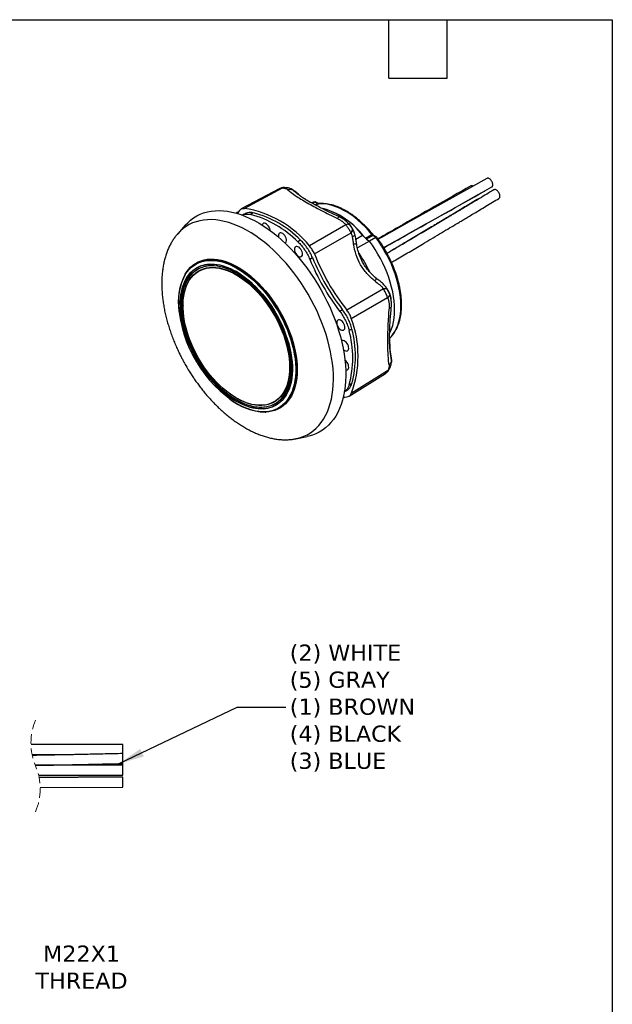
# Model space of a CAD drawing. Header units: millimetres. Extents: x 6 to 273, y 6 to 210.
# Tile 4 of 4: x 196 to 273, y 81 to 210. Entities that reach past the tile are written whole.
import ezdxf

# ---------------------------------------------------------------- set-up
doc = ezdxf.new("R2010")
doc.units = ezdxf.units.MM
doc.linetypes.add('SLD-Dashed', pattern=[1.905, 1.27, -0.635])
doc.linetypes.add('SLD-Solid', pattern=[0])
doc.layers.add('TEXT', color=140, linetype='SLD-Solid', lineweight=25)
doc.styles.add('SLDTEXTSTYLE0', font='VERDANA.TTF')
doc.styles.get("Standard").update_dxf_attribs({"font": 'VERDANA.TTF'})
doc.dimstyles.new('SLDDIMSTYLE5', dxfattribs={"dimtxt": 0.18, "dimasz": 3.302, "dimexe": 0, "dimexo": 0.0625, "dimgap": 0, "dimtad": 0, "dimtih": 1, "dimtoh": 1, "dimdec": 0, "dimrnd": 1e-09, "dimzin": 0, "dimdsep": 46, "dimtxsty": 'Standard', "dimsah": 1, "dimcen": 0.09, "dimadec": 0, "dimazin": 0, "dimtfac": 3.302, "dimtdec": 0, "dimtofl": 0, "dimtmove": 0, "dimatfit": 3, "dimfxl": 0, "dimfrac": 2, "dimtolj": 1, "dimtzin": 0, "dimarcsym": 0})

msp = doc.modelspace()

# ---------------------------------------------------------------- linework, layer by layer
for p, q in [((229.503, 187.47), (224.571, 184.84)), ((229.919, 187.548), (224.978, 184.918)), ((231.302, 187.328), (231.426, 187.235)), ((231.471, 187.211), (231.389, 187.273)), ((231.406, 187.255), (231.585, 187.135)), ((231.652, 187.075), (231.505, 187.185)), ((231.873, 186.905), (231.848, 186.93)), ((234.149, 185.73), (233.761, 185.639)), ((234.149, 185.73), (233.861, 185.568)), ((234.525, 185.543), (234.149, 185.73)), ((234.217, 185.369), (234.525, 185.543)), ((234.671, 185.558), (234.31, 185.737)), ((234.673, 185.509), (234.322, 185.311)), ((224.132, 184.398), (223.914, 184.281)), ((223.984, 184.257), (224.037, 184.286)), ((224.325, 184.625), (224.036, 184.251)), ((224.965, 184.165), (224.708, 184.014)), ((226.143, 184.324), (225.782, 184.114)), ((217.256, 182.72), (216.266, 181.602)), ((238.234, 182.748), (233.482, 180.008)), ((238.333, 183.175), (238.358, 183.156)), ((238.359, 183.155), (238.334, 183.18)), ((216.34, 181.683), (216.194, 181.513)), ((216.266, 181.602), (216.256, 181.59)), ((234.135, 178.962), (238.912, 181.713)), ((239.542, 180.892), (240.429, 181.404)), ((240.789, 181.035), (241.609, 181.505)), ((241.757, 181.368), (240.941, 180.904)), ((242.134, 181.121), (241.757, 181.368)), ((242.264, 181.146), (241.905, 181.382)), ((232.316, 180.76), (231.97, 180.542)), ((241.308, 180.643), (239.748, 179.742)), ((242.134, 181.121), (241.307, 180.649)), ((233.516, 178.265), (233.866, 178.479)), ((217.307, 176.446), (217.26, 176.371)), ((243.138, 174.396), (238.365, 171.634)), ((238.945, 170.546), (243.694, 173.291)), ((244.118, 173.164), (244.1, 173.229)), ((244.122, 173.112), (244.127, 173.085)), ((216.961, 172.228), (216.961, 172.203)), ((237.813, 171.643), (237.453, 171.447)), ((239.014, 169.16), (238.651, 168.97)), ((244.123, 165.669), (244.114, 165.703)), ((244.173, 165.24), (244.151, 165.421)), ((244.169, 165.338), (244.185, 165.101)), ((244.191, 165.091), (244.179, 165.194)), ((244.195, 165.039), (244.192, 165.133)), ((244.199, 164.946), (244.198, 164.988)), ((238.675, 160.412), (243.42, 163.369)), ((243.694, 163.689), (238.945, 160.726)), ((239.014, 162.032), (238.651, 161.824)), ((238.034, 160.947), (238.287, 161.091)), ((223.925, 160.14), (223.947, 160.128)), ((237.853, 160.115), (238.078, 160.255)), ((237.934, 160.23), (237.869, 160.189)), ((237.896, 160.243), (238.365, 160.307)), ((227.684, 158.315), (227.773, 158.318)), ((231.716, 154.838), (233.18, 155.137)), ((231.716, 154.838), (231.798, 154.856)), ((231.795, 154.856), (231.824, 154.861)), ((209.108, 114.898), (197.095, 114.925)), ((209.108, 113.695), (209.108, 114.89)), ((197.234, 113.627), (204.189, 113.611)), ((200.628, 113.539), (197.251, 113.541)), ((209.093, 113.6), (209.108, 113.6)), ((209.108, 112.591), (209.108, 113.725)), ((209.108, 112.203), (197.66, 112.188)), ((200.651, 112.24), (209.108, 112.236)), ((209.108, 112.436), (209.108, 112.591)), ((209.108, 112.326), (209.108, 112.392)), ((209.108, 112.238), (209.108, 112.326)), ((209.108, 111.089), (209.108, 112.203)), ((198.086, 110.889), (209.108, 110.903)), ((209.108, 110.912), (209.108, 111.089)), ((209.108, 109.585), (209.108, 110.643)), ((198.288, 109.302), (209.108, 109.351)), ((209.108, 109.351), (209.108, 109.585))]:
    msp.add_line(p, q)
at = {"flags": 128}
for points in [[(256.653, 188.83), (246.806, 183.313), (242.896, 181.122), (242.462, 180.879)], [(231.879, 186.9), (231.752, 187.013), (231.596, 187.124)], [(234.754, 185.534), (234.716, 185.527), (234.673, 185.509)], [(241.609, 181.505), (241.18, 182.009), (240.737, 182.487), (240.282, 182.937), (239.817, 183.356), (239.344, 183.743), (238.865, 184.096), (238.383, 184.412), (237.9, 184.691), (237.418, 184.931), (236.939, 185.131), (236.466, 185.291), (236, 185.409), (235.545, 185.485), (235.102, 185.518), (234.673, 185.509)], [(217.256, 182.72), (217.565, 183.043), (217.936, 183.373), (218.332, 183.666), (218.751, 183.921), (219.192, 184.137), (219.653, 184.314), (220.134, 184.451), (220.633, 184.548), (221.149, 184.605), (221.681, 184.621), (222.226, 184.597), (222.783, 184.532), (223.352, 184.427), (223.93, 184.281), (224.515, 184.097), (225.107, 183.873), (225.703, 183.61), (226.302, 183.31), (226.903, 182.972), (227.503, 182.599), (228.101, 182.19), (228.695, 181.748)], [(231.798, 154.856), (231.81, 154.858), (232.288, 154.986), (232.747, 155.154), (233.185, 155.361), (233.602, 155.607), (233.995, 155.892), (234.364, 156.213), (234.709, 156.572), (235.027, 156.965), (235.317, 157.393), (235.58, 157.854), (235.815, 158.347), (236.02, 158.871), (236.195, 159.423), (236.34, 160.003), (236.454, 160.608), (236.537, 161.238), (236.589, 161.889), (236.609, 162.561), (236.598, 163.252), (236.555, 163.959), (236.481, 164.681), (236.375, 165.415), (236.239, 166.159), (236.072, 166.912), (235.875, 167.671), (235.649, 168.434), (235.394, 169.198), (235.111, 169.963), (234.8, 170.725), (234.463, 171.482), (234.101, 172.232), (233.714, 172.974), (233.304, 173.704), (232.872, 174.421), (232.419, 175.124), (231.946, 175.809), (231.454, 176.475), (230.946, 177.12), (230.423, 177.742), (229.885, 178.34), (229.335, 178.911), (228.774, 179.455), (228.203, 179.969), (227.625, 180.452), (227.041, 180.903), (226.453, 181.321), (225.861, 181.704), (225.269, 182.051), (224.677, 182.361), (224.087, 182.634), (223.502, 182.868), (222.922, 183.063), (222.349, 183.219), (221.785, 183.334), (221.232, 183.409), (220.691, 183.444), (220.163, 183.438), (219.65, 183.391), (219.154, 183.303), (218.676, 183.175), (218.217, 183.007), (217.779, 182.8), (217.363, 182.554), (216.969, 182.27), (216.6, 181.948), (216.266, 181.602)], [(228.331, 182.023), (228.323, 182.099), (228.282, 182.268), (228.211, 182.439), (228.114, 182.6), (227.997, 182.741), (227.868, 182.854), (227.735, 182.931), (227.607, 182.967), (227.49, 182.96), (227.393, 182.911), (227.322, 182.823), (227.289, 182.736)], [(228.695, 181.748), (229.284, 181.273), (229.866, 180.766), (230.439, 180.23), (231.003, 179.665), (231.554, 179.073), (232.093, 178.455), (232.617, 177.814), (233.125, 177.151), (233.615, 176.468), (234.087, 175.767), (234.538, 175.049), (234.968, 174.317), (235.376, 173.572), (235.76, 172.818), (236.119, 172.055), (236.453, 171.286), (236.76, 170.513), (237.04, 169.738), (237.291, 168.963), (237.514, 168.191), (237.707, 167.423), (237.87, 166.661), (238.002, 165.908), (238.104, 165.166), (238.175, 164.437), (238.214, 163.723), (238.222, 163.025), (238.199, 162.345), (238.144, 161.687), (238.058, 161.05), (237.941, 160.438), (237.793, 159.851), (237.615, 159.291), (237.408, 158.761), (237.171, 158.26), (236.905, 157.792), (236.612, 157.356), (236.292, 156.955), (235.945, 156.588), (235.574, 156.258), (235.178, 155.965), (234.759, 155.71), (234.318, 155.494), (233.857, 155.317), (233.376, 155.18), (233.18, 155.137)], [(230.286, 180.377), (230.314, 180.388), (230.398, 180.458), (230.455, 180.564), (230.48, 180.7), (230.471, 180.858), (230.43, 181.028), (230.359, 181.199), (230.262, 181.36), (230.146, 181.501), (230.017, 181.614), (229.884, 181.69), (229.755, 181.726), (229.639, 181.72), (229.542, 181.671), (229.471, 181.582), (229.43, 181.46), (229.421, 181.311), (229.446, 181.146), (229.45, 181.132)], [(239.432, 181.407), (239.441, 181.401), (239.44, 181.398)], [(241.609, 181.505), (241.648, 181.525), (241.682, 181.539), (241.708, 181.546), (241.727, 181.545), (241.736, 181.54)], [(243.97, 168.588), (244.043, 168.741), (244.215, 169.163), (244.356, 169.614), (244.466, 170.093), (244.546, 170.598), (244.593, 171.125), (244.609, 171.673), (244.593, 172.239), (244.546, 172.822), (244.466, 173.417), (244.356, 174.024), (244.215, 174.638), (244.043, 175.259), (243.843, 175.882), (243.613, 176.505), (243.356, 177.125), (243.073, 177.74), (242.765, 178.347), (242.433, 178.943), (242.078, 179.526), (241.703, 180.094), (241.308, 180.643)], [(243.96, 167.968), (244.176, 168.193), (244.433, 168.515), (244.661, 168.872), (244.862, 169.262), (245.033, 169.682), (245.173, 170.132), (245.284, 170.609), (245.363, 171.112), (245.41, 171.637), (245.426, 172.183), (245.41, 172.747), (245.363, 173.328), (245.284, 173.921), (245.173, 174.526), (245.033, 175.138), (244.862, 175.756), (244.661, 176.377), (244.433, 176.998), (244.176, 177.616), (243.894, 178.229), (243.586, 178.834), (243.255, 179.428), (242.901, 180.009), (242.527, 180.574), (242.134, 181.121)], [(232.044, 178.65), (232.176, 178.593), (232.3, 178.579), (232.407, 178.607), (232.492, 178.676), (232.549, 178.782), (232.574, 178.919), (232.565, 179.077), (232.524, 179.246), (232.453, 179.417), (232.356, 179.578), (232.24, 179.719), (232.111, 179.832), (231.978, 179.909), (231.849, 179.945), (231.733, 179.938), (231.636, 179.889), (231.565, 179.8), (231.523, 179.678), (231.515, 179.53), (231.54, 179.365), (231.597, 179.193), (231.681, 179.026), (231.789, 178.874), (231.913, 178.746), (232.044, 178.65)], [(217.443, 175.867), (217.68, 176.212), (217.944, 176.522), (218.233, 176.796), (218.547, 177.034), (218.884, 177.234), (219.242, 177.395), (219.621, 177.516), (220.018, 177.598), (220.431, 177.639), (220.86, 177.64), (221.302, 177.6), (221.755, 177.52), (222.217, 177.4), (222.687, 177.241), (223.162, 177.043), (223.64, 176.807), (224.12, 176.533), (224.598, 176.225), (225.074, 175.881), (225.545, 175.505), (226.009, 175.097), (226.464, 174.66), (226.909, 174.195), (227.34, 173.705), (227.757, 173.19), (228.157, 172.655), (228.54, 172.1), (228.902, 171.528), (229.244, 170.942), (229.562, 170.344), (229.857, 169.737), (230.126, 169.124), (230.368, 168.506), (230.583, 167.887), (230.77, 167.269), (230.927, 166.655), (231.054, 166.048), (231.151, 165.45), (231.217, 164.863), (231.251, 164.291), (231.255, 163.735), (231.226, 163.199), (231.167, 162.684), (231.077, 162.192), (230.956, 161.726), (230.805, 161.288), (230.624, 160.879), (230.415, 160.501), (230.178, 160.157), (229.914, 159.846), (229.625, 159.572), (229.311, 159.334), (228.974, 159.135), (228.616, 158.974), (228.237, 158.852), (227.841, 158.77), (227.427, 158.729), (226.998, 158.728), (226.556, 158.768), (226.103, 158.848), (225.641, 158.968), (225.171, 159.127), (224.696, 159.326), (224.218, 159.562), (223.739, 159.835), (223.26, 160.144), (222.784, 160.487), (222.313, 160.863), (221.849, 161.271), (221.394, 161.708), (220.95, 162.173), (220.518, 162.664), (220.101, 163.178), (219.701, 163.714), (219.318, 164.269), (218.956, 164.84), (218.615, 165.426), (218.296, 166.024), (218.001, 166.631), (217.732, 167.245), (217.49, 167.862), (217.275, 168.482), (217.088, 169.099), (216.931, 169.713), (216.804, 170.321), (216.707, 170.919), (216.641, 171.505), (216.607, 172.078), (216.604, 172.633), (216.632, 173.17), (216.691, 173.685), (216.782, 174.176), (216.903, 174.642), (217.054, 175.081), (217.234, 175.49), (217.443, 175.867)], [(217.574, 175.707), (217.809, 176.048), (218.07, 176.355), (218.357, 176.626), (218.669, 176.859), (219.003, 177.055), (219.359, 177.212), (219.735, 177.33), (220.129, 177.408), (220.54, 177.445), (220.966, 177.442), (221.404, 177.398), (221.854, 177.314), (222.312, 177.19), (222.778, 177.027), (223.249, 176.825), (223.723, 176.585), (224.197, 176.308), (224.671, 175.996), (225.141, 175.65), (225.606, 175.271), (226.063, 174.861), (226.511, 174.422), (226.948, 173.956), (227.372, 173.464), (227.78, 172.95), (228.172, 172.414), (228.545, 171.86), (228.898, 171.29), (229.229, 170.706), (229.537, 170.111), (229.821, 169.508), (230.079, 168.899), (230.31, 168.287), (230.512, 167.675), (230.687, 167.064), (230.831, 166.459), (230.945, 165.861), (231.029, 165.273), (231.082, 164.698), (231.103, 164.138), (231.093, 163.596), (231.052, 163.074), (230.979, 162.574), (230.876, 162.099), (230.742, 161.65), (230.578, 161.23), (230.386, 160.841), (230.165, 160.483), (229.917, 160.159), (229.642, 159.871), (229.343, 159.618), (229.02, 159.403), (228.674, 159.227), (228.308, 159.089), (227.923, 158.991), (227.52, 158.934), (227.102, 158.917), (226.67, 158.94), (226.225, 159.004), (225.771, 159.108), (225.309, 159.252), (224.84, 159.435), (224.368, 159.656), (223.893, 159.914), (223.419, 160.209), (222.947, 160.538), (222.479, 160.901), (222.018, 161.295), (221.565, 161.72), (221.122, 162.173), (220.691, 162.652), (220.275, 163.156), (219.875, 163.681), (219.492, 164.226), (219.129, 164.788), (218.786, 165.366), (218.467, 165.955), (218.171, 166.555), (217.9, 167.161), (217.655, 167.772), (217.438, 168.385), (217.25, 168.996), (217.09, 169.605), (216.961, 170.207), (216.862, 170.8), (216.794, 171.382), (216.757, 171.949), (216.751, 172.501), (216.777, 173.033), (216.834, 173.544), (216.922, 174.032), (217.04, 174.494), (217.189, 174.929), (217.367, 175.334), (217.574, 175.707)], [(217.242, 176.271), (217.485, 176.624), (217.754, 176.943), (218.049, 177.226), (218.369, 177.472), (218.712, 177.68), (219.076, 177.85), (219.461, 177.98), (219.865, 178.069), (220.286, 178.119), (220.722, 178.128), (221.172, 178.096), (221.633, 178.024), (222.104, 177.911), (222.583, 177.759), (223.069, 177.568), (223.558, 177.338), (224.048, 177.071), (224.539, 176.767), (225.028, 176.429), (225.513, 176.057), (225.991, 175.653), (226.461, 175.218), (226.922, 174.755), (227.37, 174.265), (227.805, 173.75), (228.224, 173.212), (228.626, 172.654), (229.009, 172.078), (229.371, 171.486), (229.712, 170.881), (230.029, 170.265), (230.321, 169.64), (230.588, 169.01), (230.827, 168.377), (231.039, 167.743), (231.222, 167.111), (231.375, 166.484), (231.498, 165.864), (231.59, 165.253), (231.652, 164.655), (231.681, 164.072), (231.68, 163.506), (231.647, 162.959), (231.582, 162.434), (231.487, 161.933), (231.361, 161.458), (231.204, 161.01), (231.019, 160.592), (230.804, 160.206), (230.562, 159.853), (230.292, 159.534), (229.997, 159.251), (229.678, 159.005), (229.335, 158.797), (228.97, 158.627), (228.585, 158.497), (228.182, 158.408), (227.761, 158.358), (227.325, 158.349), (226.875, 158.381), (226.413, 158.453), (225.942, 158.566), (225.463, 158.718), (224.978, 158.909), (224.489, 159.139), (224.163, 159.313)], [(217.243, 176.343), (217.486, 176.698), (217.757, 177.019), (218.054, 177.304), (218.376, 177.551), (218.721, 177.761), (219.087, 177.931), (219.475, 178.062), (219.881, 178.152), (220.304, 178.202), (220.743, 178.211), (221.195, 178.179), (221.66, 178.106), (222.134, 177.993), (222.616, 177.84), (223.104, 177.648), (223.596, 177.416), (224.09, 177.148), (224.583, 176.843), (225.075, 176.502), (225.563, 176.128), (226.044, 175.721), (226.517, 175.284), (226.98, 174.818), (227.431, 174.325), (227.869, 173.807), (228.29, 173.266), (228.695, 172.704), (229.08, 172.125), (229.444, 171.529), (229.787, 170.92), (230.106, 170.301), (230.4, 169.672), (230.668, 169.038), (230.909, 168.401), (231.122, 167.764), (231.306, 167.128), (231.46, 166.497), (231.584, 165.873), (231.677, 165.259), (231.739, 164.657), (231.769, 164.071), (231.767, 163.501), (231.734, 162.951), (231.669, 162.423), (231.573, 161.919), (231.446, 161.44), (231.289, 160.99), (231.102, 160.57), (230.886, 160.181), (230.642, 159.826), (230.371, 159.505), (230.074, 159.221), (229.753, 158.973), (229.408, 158.763), (229.041, 158.593), (228.654, 158.462), (228.248, 158.372), (227.824, 158.322), (227.684, 158.315)], [(217.307, 176.446), (217.396, 176.582), (217.653, 176.924), (217.937, 177.23), (218.246, 177.499), (218.58, 177.731), (218.936, 177.923), (219.314, 178.077), (219.712, 178.19), (220.127, 178.262), (220.559, 178.294), (221.006, 178.284), (221.466, 178.234), (221.937, 178.143), (222.417, 178.011), (222.904, 177.839), (223.396, 177.629), (223.891, 177.38), (224.387, 177.093), (224.882, 176.771), (225.374, 176.413), (225.861, 176.023), (226.34, 175.601), (226.811, 175.148), (227.271, 174.668), (227.718, 174.161), (228.15, 173.631), (228.566, 173.078), (228.963, 172.506), (229.341, 171.917), (229.697, 171.313), (230.031, 170.696), (230.34, 170.07), (230.624, 169.436), (230.881, 168.798), (231.111, 168.157), (231.311, 167.518), (231.483, 166.881), (231.624, 166.251), (231.734, 165.629), (231.813, 165.017), (231.861, 164.42), (231.877, 163.838), (231.861, 163.275), (231.813, 162.732), (231.734, 162.212), (231.624, 161.717), (231.483, 161.25), (231.311, 160.811), (231.111, 160.403), (230.881, 160.028), (230.624, 159.686), (230.34, 159.381), (230.031, 159.111), (229.697, 158.88), (229.341, 158.687), (228.963, 158.534), (228.566, 158.421), (228.15, 158.348), (227.773, 158.318)], [(223.949, 176.458), (223.825, 176.528), (223.347, 176.776), (222.872, 176.985), (222.402, 177.155), (221.939, 177.286), (221.485, 177.375), (221.041, 177.424), (220.611, 177.431), (220.196, 177.397), (219.797, 177.322), (219.417, 177.207), (219.057, 177.051), (218.719, 176.855), (218.405, 176.621), (218.115, 176.349), (217.851, 176.041), (217.614, 175.697)], [(216.961, 172.228), (216.964, 172.453), (216.993, 172.98), (217.054, 173.485), (217.147, 173.966), (217.27, 174.421), (217.424, 174.848), (217.608, 175.244), (217.82, 175.607), (218.061, 175.937), (218.328, 176.232), (218.621, 176.49), (218.938, 176.71), (219.279, 176.891), (219.64, 177.033), (220.021, 177.134), (220.42, 177.195), (220.836, 177.214), (221.265, 177.193), (221.706, 177.13), (222.158, 177.026), (222.618, 176.882), (223.084, 176.699), (223.554, 176.477), (224.026, 176.217), (224.498, 175.92), (224.966, 175.588), (225.431, 175.222), (225.888, 174.825), (226.337, 174.397), (226.775, 173.94), (227.199, 173.458)], [(227.168, 173.43), (227.577, 172.925), (227.969, 172.398), (228.343, 171.852), (228.696, 171.29), (229.028, 170.713), (229.337, 170.125), (229.62, 169.528), (229.878, 168.924), (230.109, 168.318), (230.311, 167.71), (230.485, 167.105), (230.628, 166.505), (230.741, 165.912), (230.823, 165.33), (230.873, 164.761), (230.891, 164.207), (230.878, 163.672), (230.833, 163.157), (230.757, 162.665), (230.649, 162.199), (230.511, 161.759), (230.342, 161.349), (230.145, 160.97), (229.919, 160.624), (229.666, 160.312), (229.386, 160.037), (229.082, 159.798), (228.754, 159.598), (228.404, 159.437), (228.033, 159.316), (227.644, 159.235), (227.238, 159.195), (226.817, 159.196), (226.382, 159.239), (225.937, 159.321), (225.482, 159.445), (225.02, 159.608), (224.553, 159.811), (224.084, 160.051), (223.613, 160.329), (223.144, 160.642), (222.679, 160.99), (222.219, 161.371), (221.767, 161.783), (221.325, 162.224), (220.895, 162.692), (220.478, 163.185), (220.078, 163.701), (219.694, 164.238), (219.331, 164.792), (218.988, 165.362), (218.668, 165.945), (218.371, 166.538), (218.1, 167.139), (217.856, 167.744), (217.639, 168.351), (217.451, 168.958), (217.293, 169.561), (217.165, 170.158), (217.067, 170.745), (217.001, 171.321), (216.967, 171.883), (216.964, 172.428), (216.993, 172.953), (217.054, 173.457), (217.146, 173.937), (217.269, 174.39), (217.423, 174.815), (217.606, 175.21), (217.818, 175.573), (218.057, 175.902), (218.324, 176.195), (218.616, 176.453), (218.932, 176.672), (219.272, 176.853), (219.632, 176.994), (220.012, 177.095), (220.41, 177.155), (220.824, 177.175), (221.252, 177.153), (221.692, 177.09), (222.143, 176.987), (222.601, 176.844), (223.066, 176.661), (223.534, 176.439), (224.005, 176.18), (224.475, 175.884), (224.942, 175.553), (225.405, 175.189), (225.861, 174.792), (226.308, 174.366), (226.745, 173.911), (227.168, 173.43)], [(217.614, 175.697), (217.406, 175.321), (217.227, 174.912), (217.078, 174.473), (216.959, 174.007), (216.872, 173.514), (216.816, 172.998), (216.793, 172.46), (216.801, 171.903), (216.841, 171.329), (216.913, 170.742), (217.016, 170.143), (217.15, 169.536), (217.315, 168.922), (217.509, 168.305), (217.732, 167.688), (217.983, 167.073), (218.26, 166.463), (218.563, 165.861), (218.89, 165.269), (219.239, 164.69), (219.61, 164.127), (220, 163.582), (220.407, 163.058), (220.83, 162.556), (221.268, 162.08), (221.717, 161.631), (222.176, 161.212), (222.643, 160.823), (223.116, 160.468), (223.592, 160.147), (224.071, 159.862), (224.548, 159.614), (225.023, 159.405), (225.493, 159.234), (225.956, 159.104), (226.411, 159.015), (226.854, 158.966), (227.284, 158.959), (227.7, 158.992), (228.098, 159.067), (228.478, 159.183), (228.838, 159.339), (229.176, 159.535), (229.491, 159.769), (229.781, 160.041), (230.045, 160.349), (230.281, 160.692), (230.49, 161.069), (230.669, 161.478), (230.818, 161.917), (230.936, 162.383), (231.023, 162.876), (231.079, 163.392), (231.103, 163.93), (231.104, 164.064)], [(227.199, 173.458), (227.609, 172.951), (228.003, 172.423), (228.378, 171.876), (228.732, 171.311), (229.065, 170.733), (229.374, 170.143), (229.659, 169.544), (229.918, 168.939), (230.149, 168.33), (230.352, 167.721), (230.526, 167.114), (230.67, 166.512), (230.783, 165.918), (230.865, 165.334), (230.915, 164.763), (230.934, 164.208), (230.921, 163.671), (230.875, 163.154), (230.799, 162.661), (230.691, 162.193), (230.552, 161.752), (230.383, 161.34), (230.185, 160.96), (229.958, 160.613), (229.704, 160.301), (229.424, 160.024), (229.119, 159.785), (228.79, 159.584), (228.439, 159.423), (228.067, 159.301), (227.677, 159.22), (227.269, 159.18), (226.847, 159.181), (226.411, 159.224), (225.964, 159.307), (225.508, 159.431), (225.045, 159.594), (224.576, 159.797), (224.105, 160.039), (223.947, 160.128)], [(237.581, 169.061), (237.713, 169.004), (237.836, 168.989), (237.944, 169.018), (238.028, 169.087), (238.085, 169.193), (238.11, 169.33), (238.102, 169.488), (238.061, 169.657), (237.989, 169.828), (237.892, 169.989), (237.776, 170.13), (237.647, 170.243), (237.514, 170.32), (237.385, 170.356), (237.269, 170.349), (237.172, 170.3), (237.101, 170.211), (237.06, 170.089), (237.051, 169.941), (237.076, 169.775), (237.133, 169.604), (237.218, 169.437), (237.325, 169.284), (237.449, 169.157), (237.581, 169.061)], [(238.077, 166.357), (238.209, 166.3), (238.332, 166.285), (238.44, 166.313), (238.525, 166.383), (238.581, 166.489), (238.606, 166.625), (238.598, 166.783), (238.557, 166.953), (238.485, 167.124), (238.389, 167.285), (238.272, 167.426), (238.143, 167.538), (238.01, 167.615), (237.882, 167.651), (237.765, 167.645), (237.668, 167.596), (237.666, 167.594)], [(237.902, 166.492), (237.945, 166.452), (238.077, 166.357)], [(238.211, 163.818), (238.332, 163.804), (238.44, 163.832), (238.525, 163.901), (238.581, 164.008), (238.606, 164.144), (238.598, 164.302), (238.557, 164.472), (238.485, 164.643), (238.389, 164.804), (238.272, 164.945), (238.143, 165.057), (238.115, 165.077)], [(244.165, 165.353), (244.147, 165.544), (244.112, 165.711)]]:
    msp.add_lwpolyline(points, dxfattribs=at)
for centre, radius, start, end in [((230.196, 187.092), 0.534, 89.08275, 121.33141), ((234.612, 185.414), 0.155, 68.08678, 124.03985), ((234.662, 185.799), 0.29, 241.81933, 272.13909), ((222.85, 171.412), 13.672, 38.95761, 81.04777), ((222.267, 170.879), 13.694, 44.87989, 75.12549), ((222.803, 171.409), 13.34, 44.50754, 75.49783), ((232.408, 175.019), 10.271, 37.21508, 75.35074), ((232.532, 175.236), 10.02, 37.9918, 75.57132), ((238.506, 182.345), 0.486, 66.16059, 123.96944), ((238.508, 182.31), 0.622, 305.34025, 348.10674), ((238.592, 182.184), 0.569, 304.20053, 353.29672), ((238.75, 182.73), 1.5, 282.90645, 297.37753), ((243.855, 184.384), 4.541, 221.01725, 223.98399), ((242.132, 181.923), 0.669, 218.63027, 235.93561), ((241.842, 181.255), 0.141, 63.52073, 127.05799), ((239.444, 179.288), 0.955, 77.66519, 101.54418), ((243.26, 183.772), 3.689, 223.55983, 238.04469), ((260.805, 189.475), 28.668, 201.51402, 218.48598), ((225.239, 168.941), 17.85, 25.49006, 34.46834), ((261.237, 189.725), 29.996, 202.45909, 217.54091), ((261.59, 189.928), 29.995, 202.43811, 217.56189), ((224.116, 172.688), 7.785, 151.99794, 189.0259), ((223.53, 172.804), 7.18, 151.12885, 184.12115), ((241.42, 176.003), 0.824, 316.50107, 344.24517), ((243.481, 173.728), 0.486, 296.02563, 353.82607), ((232.979, 173.437), 16.65, 183.95604, 238.02713), ((225.799, 165.636), 14.033, 339.51917, 20.48083), ((225.805, 165.397), 13.334, 344.45661, 15.54339), ((225.779, 165.596), 13.706, 344.9277, 15.0723), ((243.438, 164.157), 0.534, 298.66135, 330.92251), ((227.972, 166.238), 7.929, 231.26156, 267.91629)]:
    msp.add_arc(centre, radius, start, end)
at = {"color": 7, "linetype": 'SLD-Dashed', "lineweight": 18}
for centre, start, end in [((204.876, 115.105), 157.38014, 202.61986), ((190.506, 109.118), 337.38014, 22.61986)]:
    msp.add_arc(centre, 7.784, start, end, dxfattribs=at)
for points, knots in [([(254.558, 187.839), (251.404, 186.053), (247.347, 183.756), (243.324, 181.443), (242.427, 180.928)], [0, 0, 0, 0, 0.7771429, 1, 1, 1, 1]), ([(254.846, 187.818), (254.808, 187.836), (254.718, 187.877), (254.617, 187.876), (254.573, 187.841), (254.562, 187.832)], [0, 0, 0, 0, 0.3611458, 0.8421975, 1, 1, 1, 1]), ([(257.294, 187.711), (257.307, 187.715), (257.359, 187.734), (257.413, 187.832), (257.444, 187.99), (257.419, 188.184), (257.344, 188.387), (257.228, 188.576), (257.084, 188.73), (256.926, 188.834), (256.779, 188.866), (256.683, 188.861), (256.653, 188.83), (256.653, 188.83)], [0, 0, 0, 0, 0.0334815, 0.1406446, 0.2478688, 0.355922, 0.4627341, 0.570681, 0.6773946, 0.7851236, 0.8928721, 0.9995751, 1, 1, 1, 1]), ([(229.505, 187.467), (229.516, 187.474), (229.574, 187.512), (229.712, 187.546), (229.85, 187.548), (229.919, 187.548)], [0, 0, 0, 0, 0.10102974, 0.55089649, 1, 1, 1, 1]), ([(230.207, 187.626), (230.082, 187.624), (229.874, 187.621), (229.679, 187.538), (229.603, 187.506)], [0, 0, 0, 0, 0.6056011, 1, 1, 1, 1]), ([(230.664, 187.326), (230.589, 187.392), (230.486, 187.447), (230.235, 187.522), (230.088, 187.544), (229.919, 187.548)], [0, 0, 0, 0, 0.5, 0.5, 1, 1, 1, 1]), ([(231.309, 187.328), (231.237, 187.37), (231.112, 187.442), (230.929, 187.51), (230.754, 187.561), (230.528, 187.608), (230.324, 187.62), (230.205, 187.626)], [0, 0, 0, 0, 0.2220103, 0.3828371, 0.4928673, 0.7049437, 1, 1, 1, 1]), ([(231.426, 187.235), (231.321, 187.302), (231.195, 187.347), (230.929, 187.379), (230.791, 187.365), (230.664, 187.326)], [0, 0, 0, 0, 0.5, 0.5, 1, 1, 1, 1]), ([(230.664, 187.326), (230.917, 187.099), (231.25, 186.849), (231.882, 186.428), (232.116, 186.279), (232.617, 185.971), (232.884, 185.813), (233.449, 185.486), (233.748, 185.318), (234.379, 184.972), (234.708, 184.796), (235.713, 184.272), (236.418, 183.923), (237.146, 183.583)], [0, 0, 0, 0, 0.25, 0.25, 0.375, 0.375, 0.5, 0.5, 0.625, 0.625, 0.75, 0.75, 1, 1, 1, 1]), ([(231.418, 187.257), (231.392, 187.274), (231.339, 187.307), (231.286, 187.341), (231.26, 187.357)], [0, 0, 0, 0, 0.4999836, 1, 1, 1, 1]), ([(231.262, 187.355), (231.265, 187.353), (231.283, 187.346), (231.294, 187.336), (231.302, 187.328)], [0, 0, 0, 0, 0.2066774, 1, 1, 1, 1]), ([(231.426, 187.235), (231.455, 187.207), (231.513, 187.15), (231.611, 187.061), (231.717, 186.969), (231.833, 186.875), (231.957, 186.779), (232.09, 186.68), (232.231, 186.579), (232.38, 186.476), (232.538, 186.37), (232.705, 186.261), (232.88, 186.149), (233.064, 186.035), (233.255, 185.919), (233.453, 185.802), (233.591, 185.722), (233.659, 185.682)], [0, 0, 0, 0, 0.0666462, 0.1333013, 0.2000522, 0.2669201, 0.3336021, 0.4000737, 0.4664258, 0.5327416, 0.5991108, 0.6656291, 0.7323908, 0.7994999, 0.866669, 0.9334691, 1, 1, 1, 1]), ([(231.596, 187.124), (231.712, 187.018), (231.944, 186.804), (232.443, 186.441), (233.038, 186.049), (233.522, 185.764), (233.762, 185.623)], [0, 0, 0, 0, 0.249332, 0.4990507, 0.7515584, 1, 1, 1, 1]), ([(232.168, 186.65), (232.149, 186.665), (232.03, 186.754), (231.948, 186.833), (231.879, 186.899)], [0, 0, 0, 0, 0.1604541, 1, 1, 1, 1]), ([(243.18, 179.792), (244.603, 180.59), (249.308, 183.227), (254.015, 185.864), (257.298, 187.704)], [0, 0, 0, 0, 0.3025347, 1, 1, 1, 1]), ([(243.187, 179.779), (244.181, 180.336), (248.562, 182.792), (252.945, 185.248), (256.334, 187.147)], [0, 0, 0, 0, 0.22679135, 1, 1, 1, 1]), ([(257.576, 187.333), (257.264, 187.146), (256.639, 186.77), (255.741, 186.231), (254.92, 185.739), (254.216, 185.317), (253.625, 184.964), (253.114, 184.658), (252.641, 184.375), (252.168, 184.093), (251.27, 183.557), (249.945, 182.768), (248.409, 181.857), (247.084, 181.073), (245.986, 180.425), (244.931, 179.803), (244.147, 179.343), (243.718, 179.092), (243.619, 179.034)], [0, 0, 0, 0, 0.0669381, 0.1339744, 0.1927075, 0.2431377, 0.2852651, 0.3194944, 0.3529607, 0.3868408, 0.4211346, 0.5461224, 0.6715906, 0.7514341, 0.8312607, 0.9077948, 0.9785926, 1, 1, 1, 1]), ([(256.331, 187.153), (256.342, 187.156), (256.362, 187.16), (256.374, 187.18), (256.379, 187.189)], [0, 0, 0, 0, 0.5481531, 1, 1, 1, 1]), ([(258.23, 186.218), (258.258, 186.237), (258.32, 186.28), (258.365, 186.416), (258.367, 186.595), (258.315, 186.797), (258.217, 186.996), (258.084, 187.169), (257.931, 187.298), (257.776, 187.366), (257.652, 187.376), (257.599, 187.339), (257.58, 187.326)], [0, 0, 0, 0, 0.0841075, 0.1912591, 0.2984716, 0.4065121, 0.5133109, 0.6212444, 0.7279451, 0.8356619, 0.9433993, 1, 1, 1, 1]), ([(237.309, 183.837), (237.049, 183.954), (236.533, 184.185), (235.806, 184.536), (235.145, 184.87), (234.568, 185.174), (234.071, 185.446), (233.785, 185.61), (233.649, 185.688)], [0, 0, 0, 0, 0.1930438, 0.3826876, 0.5581442, 0.7204245, 0.8679548, 1, 1, 1, 1]), ([(234.209, 185.748), (234.144, 185.737), (233.984, 185.711), (233.832, 185.663), (233.742, 185.635)], [0, 0, 0, 0, 0.4047904, 1, 1, 1, 1]), ([(234.31, 185.736), (234.299, 185.741), (234.275, 185.753), (234.22, 185.759), (234.177, 185.741), (234.149, 185.73)], [0, 0, 0, 0, 0.2124582, 0.4840535, 1, 1, 1, 1]), ([(234.749, 185.534), (234.748, 185.534), (234.745, 185.533), (234.714, 185.538), (234.683, 185.553), (234.67, 185.56)], [0, 0, 0, 0, 0.3335127, 0.7304684, 1, 1, 1, 1]), ([(241.735, 181.539), (241.716, 181.563), (241.591, 181.721), (241.348, 182), (241.007, 182.377), (240.651, 182.741), (240.282, 183.092), (239.904, 183.426), (239.517, 183.741), (239.123, 184.036), (238.724, 184.308), (238.322, 184.556), (237.917, 184.778), (237.51, 184.975), (237.104, 185.144), (236.7, 185.285), (236.298, 185.396), (235.9, 185.478), (235.508, 185.529), (235.124, 185.551), (234.876, 185.539), (234.754, 185.533)], [0, 0, 0, 0, 0.0094659, 0.0605059, 0.1126761, 0.1657122, 0.2194207, 0.2736577, 0.3283153, 0.3833117, 0.4385854, 0.4940904, 0.5497932, 0.6056711, 0.6617076, 0.7178934, 0.7742287, 0.8307216, 0.8873892, 0.9442605, 1, 1, 1, 1]), ([(255.406, 186.076), (255.101, 185.892), (254.489, 185.524), (253.608, 184.994), (252.802, 184.511), (252.11, 184.096), (251.53, 183.748), (251.027, 183.447), (250.562, 183.169), (250.096, 182.891), (249.21, 182.362), (247.904, 181.584), (246.386, 180.683), (245.075, 179.907), (244.22, 179.402), (243.733, 179.115), (243.613, 179.045)], [0, 0, 0, 0, 0.0781111, 0.1563098, 0.224823, 0.283651, 0.3327939, 0.3727234, 0.4117626, 0.4512844, 0.4912888, 0.6370896, 0.7834507, 0.8765895, 0.9697086, 1, 1, 1, 1]), ([(244.198, 177.866), (244.223, 177.881), (244.407, 177.988), (245.172, 178.437), (246.495, 179.216), (248.031, 180.123), (249.357, 180.908), (250.456, 181.56), (251.513, 182.189), (252.314, 182.667), (252.9, 183.016), (253.322, 183.268), (253.82, 183.566), (254.397, 183.911), (255.046, 184.3), (255.769, 184.732), (256.562, 185.208), (257.392, 185.707), (257.958, 186.047), (258.234, 186.213)], [0, 0, 0, 0, 0.005304, 0.0394076, 0.1637023, 0.2884747, 0.3678755, 0.4472595, 0.5233691, 0.5937743, 0.6185479, 0.6484982, 0.6839937, 0.7250345, 0.7716205, 0.8227724, 0.8792735, 0.9411241, 1, 1, 1, 1]), ([(255.532, 186.106), (255.487, 186.106), (255.439, 186.107), (255.41, 186.076), (255.408, 186.074)], [0, 0, 0, 0, 0.9355463, 1, 1, 1, 1]), ([(224.325, 184.625), (224.4, 184.729), (224.495, 184.808), (224.717, 184.907), (224.842, 184.927), (224.978, 184.918)], [0, 0, 0, 0, 0.5, 0.5, 1, 1, 1, 1]), ([(224.72, 184.01), (224.737, 184.02), (224.848, 184.089), (225.096, 184.145), (225.435, 184.173), (225.675, 184.132), (225.782, 184.114)], [0, 0, 0, 0, 0.0578995, 0.3876723, 0.724599, 1, 1, 1, 1]), ([(226.143, 184.324), (226.015, 184.345), (225.755, 184.387), (225.4, 184.346), (225.134, 184.27), (225.006, 184.181), (224.97, 184.156)], [0, 0, 0, 0, 0.29263935, 0.59162907, 0.88426801, 1, 1, 1, 1]), ([(237.307, 183.832), (237.304, 183.832), (237.297, 183.832), (237.264, 183.788), (237.214, 183.708), (237.169, 183.625), (237.146, 183.583)], [0, 0, 0, 0, 0.1225557, 0.4171887, 0.711826, 1, 1, 1, 1]), ([(237.146, 183.583), (237.189, 183.563), (237.274, 183.522), (237.397, 183.454), (237.517, 183.382), (237.633, 183.305), (237.771, 183.204), (237.924, 183.077), (238.089, 182.919), (238.186, 182.805), (238.234, 182.748)], [0, 0, 0, 0, 0.0999738, 0.1995585, 0.2990112, 0.3985902, 0.4985528, 0.6659295, 0.8326716, 1, 1, 1, 1]), ([(238.296, 183.213), (238.236, 183.264), (238.107, 183.373), (237.882, 183.53), (237.612, 183.694), (237.409, 183.789), (237.301, 183.84)], [0, 0, 0, 0, 0.1974071, 0.4294434, 0.6968204, 1, 1, 1, 1]), ([(238.867, 181.803), (238.847, 181.84), (238.806, 181.917), (238.74, 182.034), (238.669, 182.153), (238.592, 182.275), (238.51, 182.396), (238.422, 182.517), (238.33, 182.635), (238.266, 182.71), (238.234, 182.748)], [0, 0, 0, 0, 0.1128858, 0.2296781, 0.3502257, 0.4743193, 0.601692, 0.7320207, 0.8649305, 1, 1, 1, 1]), ([(238.277, 183.221), (238.323, 183.184), (238.482, 183.053), (238.611, 182.899), (238.702, 182.789)], [0, 0, 0, 0, 0.286578, 1, 1, 1, 1]), ([(238.338, 183.177), (238.331, 183.183), (238.317, 183.195), (238.304, 183.206), (238.297, 183.212)], [0, 0, 0, 0, 0.4999969, 1, 1, 1, 1]), ([(238.358, 183.156), (238.365, 183.151), (238.542, 183.016), (238.816, 182.69), (239.016, 182.35), (239.116, 182.182)], [0, 0, 0, 0, 0.0199127, 0.5150611, 1, 1, 1, 1]), ([(239.314, 181.801), (239.282, 181.878), (239.215, 182.034), (239.092, 182.263), (238.911, 182.547), (238.703, 182.824), (238.517, 183.001), (238.45, 183.065)], [0, 0, 0, 0, 0.1674708, 0.3417463, 0.5098706, 0.824386, 1, 1, 1, 1]), ([(238.702, 182.789), (238.727, 182.758), (238.776, 182.695), (238.848, 182.597), (238.929, 182.479), (239.019, 182.34), (239.084, 182.233), (239.116, 182.182)], [0, 0, 0, 0, 0.1713507, 0.3376984, 0.500419, 0.7580703, 1, 1, 1, 1]), ([(216.194, 181.513), (216.14, 181.451), (215.979, 181.267), (215.739, 180.935), (215.468, 180.512), (215.218, 180.051), (214.989, 179.553), (214.785, 179.023), (214.609, 178.465), (214.462, 177.878), (214.345, 177.266), (214.257, 176.627), (214.201, 175.963), (214.176, 175.275), (214.184, 174.589), (214.221, 173.911), (214.283, 173.245), (214.372, 172.57), (214.487, 171.887), (214.628, 171.2), (214.794, 170.508), (214.984, 169.816), (215.198, 169.125), (215.435, 168.437), (215.692, 167.758), (215.965, 167.094), (216.246, 166.464), (216.511, 165.91), (216.754, 165.43), (217.017, 164.931), (217.214, 164.584), (217.332, 164.376)], [0, 0, 0, 0, 0.01755386, 0.05204414, 0.08624014, 0.12211652, 0.15890483, 0.19578029, 0.23298449, 0.27048962, 0.308333, 0.34653412, 0.38511811, 0.42408376, 0.46346189, 0.49914672, 0.53487516, 0.57067964, 0.60649073, 0.64232671, 0.67814445, 0.71391399, 0.7496138, 0.78515192, 0.82042415, 0.85519793, 0.88889647, 0.91957513, 0.94314196, 0.96581781, 1, 1, 1, 1]), ([(239.157, 182.118), (239.222, 182.01), (239.292, 181.892), (239.332, 181.75), (239.336, 181.738)], [0, 0, 0, 0, 0.91333095, 1, 1, 1, 1]), ([(239.44, 181.398), (239.421, 181.472), (239.382, 181.624), (239.326, 181.769), (239.298, 181.844)], [0, 0, 0, 0, 0.4881057, 1, 1, 1, 1]), ([(239.648, 180.221), (239.637, 180.295), (239.613, 180.456), (239.571, 180.725), (239.519, 181.048), (239.468, 181.274), (239.44, 181.398)], [0, 0, 0, 0, 0.1877807, 0.41139, 0.6780719, 1, 1, 1, 1]), ([(241.905, 181.384), (241.894, 181.391), (241.863, 181.41), (241.811, 181.457), (241.765, 181.504), (241.743, 181.532), (241.736, 181.541)], [0, 0, 0, 0, 0.2020674, 0.5906794, 0.8828221, 1, 1, 1, 1]), ([(231.97, 180.542), (232.13, 180.391), (232.283, 180.229), (232.577, 179.882), (232.718, 179.695), (232.981, 179.308), (233.103, 179.108), (233.326, 178.694), (233.428, 178.481), (233.516, 178.265)], [0, 0, 0, 0, 0.25, 0.25, 0.5, 0.5, 0.75, 0.75, 1, 1, 1, 1]), ([(233.866, 178.479), (233.777, 178.695), (233.677, 178.906), (233.454, 179.32), (233.33, 179.523), (233.067, 179.911), (232.927, 180.096), (232.632, 180.445), (232.476, 180.61), (232.316, 180.76)], [0, 0, 0, 0, 0.25, 0.25, 0.5, 0.5, 0.75, 0.75, 1, 1, 1, 1]), ([(234.135, 178.962), (234.059, 179.153), (233.964, 179.341), (233.742, 179.697), (233.618, 179.861), (233.482, 180.008)], [0, 0, 0, 0, 0.5, 0.5, 1, 1, 1, 1]), ([(239.253, 180.224), (239.229, 180.399), (239.206, 180.573), (239.154, 180.922), (239.125, 181.096), (239.085, 181.268)], [0, 0, 0, 0, 0.5, 0.5, 1, 1, 1, 1]), ([(242.018, 175.435), (241.644, 175.726), (241.294, 176.054), (240.673, 176.763), (240.398, 177.145), (239.923, 177.969), (239.728, 178.4), (239.427, 179.29), (239.318, 179.75), (239.253, 180.224)], [0, 0, 0, 0, 0.25, 0.25, 0.5, 0.5, 0.75, 0.75, 1, 1, 1, 1]), ([(242.213, 175.779), (242.027, 175.937), (241.661, 176.248), (241.183, 176.772), (240.769, 177.321), (240.385, 177.949), (240.055, 178.658), (239.793, 179.437), (239.696, 179.963), (239.648, 180.221)], [0, 0, 0, 0, 0.139655, 0.2745081, 0.404658, 0.5316079, 0.6942945, 0.8497114, 1, 1, 1, 1]), ([(242.272, 181.133), (242.27, 181.138), (242.263, 181.15), (242.239, 181.155), (242.2, 181.153), (242.16, 181.133), (242.134, 181.121)], [0, 0, 0, 0, 0.1668998, 0.3857572, 0.5976047, 1, 1, 1, 1]), ([(243.401, 179.425), (243.288, 179.616), (243.13, 179.883), (242.884, 180.268), (242.668, 180.59), (242.454, 180.896), (242.319, 181.075), (242.274, 181.134)], [0, 0, 0, 0, 0.3229533, 0.4525768, 0.6677273, 0.890625, 1, 1, 1, 1]), ([(243.948, 167.953), (244.037, 168.038), (244.224, 168.22), (244.469, 168.528), (244.69, 168.862), (244.88, 169.211), (245.046, 169.585), (245.187, 169.982), (245.304, 170.401), (245.395, 170.84), (245.461, 171.297), (245.502, 171.772), (245.516, 172.261), (245.506, 172.764), (245.47, 173.278), (245.409, 173.802), (245.324, 174.334), (245.215, 174.871), (245.082, 175.411), (244.927, 175.952), (244.751, 176.49), (244.557, 177.021), (244.348, 177.534), (244.138, 178.007), (243.943, 178.414), (243.756, 178.782), (243.58, 179.11), (243.456, 179.329), (243.401, 179.425)], [0, 0, 0, 0, 0.04052558, 0.08556326, 0.12614203, 0.16685049, 0.20766417, 0.2485575, 0.28950386, 0.33047873, 0.3714612, 0.41243408, 0.45338174, 0.49429054, 0.53515046, 0.57594997, 0.6166742, 0.65730194, 0.69780042, 0.73811548, 0.77815054, 0.81771574, 0.85638168, 0.8929329, 0.92417979, 0.94879509, 0.97744769, 1, 1, 1, 1]), ([(217.458, 175.845), (218.36, 177.306), (219.907, 177.899), (223.609, 177.09), (225.613, 175.721), (229.044, 171.656), (230.331, 169.127), (231.481, 164.188), (231.297, 161.98), (229.493, 159.06), (227.946, 158.466), (224.244, 159.275), (222.24, 160.644), (218.809, 164.709), (217.522, 167.238), (216.372, 172.177), (216.555, 174.385), (217.458, 175.845)], [0, 0, 0, 0, 0.125, 0.125, 0.25, 0.25, 0.375, 0.375, 0.5, 0.5, 0.625, 0.625, 0.75, 0.75, 0.875, 0.875, 1, 1, 1, 1]), ([(242.018, 175.435), (242.222, 175.277), (242.427, 175.121), (242.725, 174.871), (242.823, 174.787), (243.003, 174.603), (243.083, 174.503), (243.138, 174.396)], [0, 0, 0, 0, 0.5, 0.5, 0.75, 0.75, 1, 1, 1, 1]), ([(243.3, 174.826), (243.234, 174.898), (243.051, 175.1), (242.674, 175.409), (242.375, 175.649), (242.213, 175.779)], [0, 0, 0, 0, 0.2025348, 0.5676807, 1, 1, 1, 1]), ([(243.138, 174.396), (243.244, 174.424), (243.345, 174.44), (243.509, 174.44), (243.572, 174.424), (243.61, 174.395)], [0, 0, 0, 0, 0.5, 0.5, 1, 1, 1, 1]), ([(243.694, 173.291), (243.629, 173.481), (243.547, 173.67), (243.354, 174.05), (243.248, 174.228), (243.138, 174.396)], [0, 0, 0, 0, 0.5, 0.5, 1, 1, 1, 1]), ([(243.61, 174.395), (243.597, 174.418), (243.564, 174.474), (243.513, 174.559), (243.453, 174.648), (243.397, 174.723), (243.348, 174.784), (243.319, 174.817), (243.306, 174.831)], [0, 0, 0, 0, 0.1378013, 0.3421588, 0.5501201, 0.7432205, 0.8849583, 1, 1, 1, 1]), ([(244.074, 173.329), (244.053, 173.416), (243.992, 173.663), (243.865, 173.962), (243.727, 174.231), (243.619, 174.413), (243.519, 174.564), (243.451, 174.651), (243.427, 174.682)], [0, 0, 0, 0, 0.17378613, 0.49479954, 0.6322646, 0.77366743, 0.91903194, 1, 1, 1, 1]), ([(243.964, 173.676), (243.919, 173.791), (243.868, 173.906), (243.757, 174.131), (243.699, 174.238), (243.644, 174.338)], [0, 0, 0, 0, 0.5, 0.5, 1, 1, 1, 1]), ([(243.644, 174.338), (243.741, 174.167), (243.936, 173.823), (244.083, 173.412), (244.111, 173.181), (244.113, 173.163)], [0, 0, 0, 0, 0.4753133, 0.9578185, 1, 1, 1, 1]), ([(243.964, 173.676), (244.013, 173.543), (244.08, 173.361), (244.113, 173.164), (244.122, 173.112)], [0, 0, 0, 0, 0.7339247, 1, 1, 1, 1]), ([(243.694, 173.291), (243.709, 173.249), (243.74, 173.166), (243.779, 173.036), (243.812, 172.905), (243.839, 172.771), (243.865, 172.604), (243.884, 172.403), (243.89, 172.168), (243.879, 172.01), (243.874, 171.931)], [0, 0, 0, 0, 0.0999575, 0.1995339, 0.2989876, 0.3985779, 0.4985631, 0.6659079, 0.8326483, 1, 1, 1, 1]), ([(244.128, 173.113), (244.126, 173.122), (244.123, 173.139), (244.119, 173.157), (244.117, 173.166)], [0, 0, 0, 0, 0.5000031, 1, 1, 1, 1]), ([(244.174, 171.945), (244.188, 172.134), (244.218, 172.525), (244.158, 172.913), (244.128, 173.114)], [0, 0, 0, 0, 0.48117926, 1, 1, 1, 1]), ([(237.453, 171.447), (237.595, 171.263), (237.727, 171.071), (237.973, 170.672), (238.088, 170.464), (238.291, 170.042), (238.381, 169.83), (238.536, 169.4), (238.601, 169.184), (238.651, 168.97)], [0, 0, 0, 0, 0.25, 0.25, 0.5, 0.5, 0.75, 0.75, 1, 1, 1, 1]), ([(239.014, 169.16), (238.963, 169.374), (238.899, 169.588), (238.745, 170.017), (238.654, 170.234), (238.45, 170.656), (238.337, 170.862), (238.09, 171.263), (237.955, 171.458), (237.813, 171.643)], [0, 0, 0, 0, 0.25, 0.25, 0.5, 0.5, 0.75, 0.75, 1, 1, 1, 1]), ([(238.945, 170.546), (238.885, 170.738), (238.805, 170.93), (238.607, 171.3), (238.493, 171.474), (238.365, 171.634)], [0, 0, 0, 0, 0.5, 0.5, 1, 1, 1, 1]), ([(243.874, 171.931), (243.804, 171.135), (243.754, 170.357), (243.705, 169.223), (243.693, 168.848), (243.677, 168.132), (243.673, 167.79), (243.673, 167.136), (243.677, 166.824), (243.693, 166.233), (243.705, 165.957), (243.753, 165.199), (243.803, 164.78), (243.874, 164.445)], [0, 0, 0, 0, 0.25, 0.25, 0.375, 0.375, 0.5, 0.5, 0.625, 0.625, 0.75, 0.75, 1, 1, 1, 1]), ([(244.169, 171.946), (244.168, 171.944), (244.164, 171.937), (244.11, 171.931), (244.015, 171.927), (243.921, 171.93), (243.874, 171.931)], [0, 0, 0, 0, 0.12257728, 0.41722066, 0.7118503, 1, 1, 1, 1]), ([(243.948, 167.855), (243.948, 168.011), (243.95, 168.342), (243.963, 168.909), (243.988, 169.562), (244.029, 170.301), (244.089, 171.104), (244.146, 171.663), (244.174, 171.945)], [0, 0, 0, 0, 0.1325159, 0.2800131, 0.442993, 0.618815, 0.8078118, 1, 1, 1, 1]), ([(243.948, 167.984), (243.948, 167.983), (243.943, 167.679), (243.958, 167.147), (243.996, 166.422), (244.062, 165.814), (244.131, 165.507), (244.165, 165.353)], [0, 0, 0, 0, 0.0009039, 0.2513298, 0.5033095, 0.7518042, 1, 1, 1, 1]), ([(244.112, 165.711), (244.09, 165.81), (244.047, 166.001), (244.004, 166.36), (243.971, 166.805), (243.951, 167.338), (243.949, 167.779), (243.948, 167.984)], [0, 0, 0, 0, 0.1968136, 0.3808877, 0.5536557, 0.7918755, 1, 1, 1, 1]), ([(243.948, 167.857), (243.95, 167.567), (243.955, 166.985), (243.999, 166.25), (244.068, 165.62), (244.141, 165.308), (244.177, 165.151)], [0, 0, 0, 0, 0.2490679, 0.5001453, 0.7493056, 1, 1, 1, 1]), ([(244.177, 165.151), (244.182, 165.027), (244.158, 164.895), (244.053, 164.649), (243.971, 164.536), (243.874, 164.445)], [0, 0, 0, 0, 0.5, 0.5, 1, 1, 1, 1]), ([(243.905, 163.897), (243.96, 164.007), (244.042, 164.171), (244.12, 164.399), (244.191, 164.673), (244.196, 164.871), (244.199, 165.003)], [0, 0, 0, 0, 0.3069818, 0.45591649, 0.63819816, 1, 1, 1, 1]), ([(244.177, 165.151), (244.186, 165.112), (244.2, 165.049), (244.198, 164.975), (244.196, 164.948)], [0, 0, 0, 0, 0.6294932, 1, 1, 1, 1]), ([(244.196, 164.948), (244.197, 164.929), (244.198, 164.888), (244.189, 164.84), (244.184, 164.813)], [0, 0, 0, 0, 0.442682, 1, 1, 1, 1]), ([(217.332, 164.376), (217.471, 164.14), (217.666, 163.808), (217.97, 163.326), (218.237, 162.917), (218.567, 162.436), (218.924, 161.94), (219.311, 161.43), (219.722, 160.916), (220.156, 160.404), (220.609, 159.899), (221.081, 159.404), (221.569, 158.922), (222.071, 158.456), (222.587, 158.009), (223.115, 157.583), (223.652, 157.181), (224.198, 156.803), (224.751, 156.451), (225.31, 156.128), (225.872, 155.835), (226.436, 155.573), (227.002, 155.343), (227.566, 155.146), (228.127, 154.984), (228.684, 154.857), (229.235, 154.766), (229.778, 154.711), (230.313, 154.692), (230.83, 154.711), (231.311, 154.76), (231.613, 154.82), (231.754, 154.849)], [0, 0, 0, 0, 0.0385833, 0.0543295, 0.0804679, 0.1076505, 0.1368588, 0.167389, 0.1989492, 0.2313105, 0.2643073, 0.2978234, 0.3318014, 0.3661219, 0.4007343, 0.435629, 0.4707103, 0.5060057, 0.5414235, 0.5769876, 0.6126468, 0.6483737, 0.6841713, 0.7200163, 0.7558674, 0.7917228, 0.8275668, 0.8633979, 0.8991356, 0.9351609, 0.96968, 1, 1, 1, 1]), ([(243.412, 163.364), (243.518, 163.443), (243.718, 163.592), (243.846, 163.801), (243.906, 163.9)], [0, 0, 0, 0, 0.5300228, 1, 1, 1, 1]), ([(243.414, 163.381), (243.434, 163.389), (243.551, 163.434), (243.629, 163.574), (243.694, 163.689)], [0, 0, 0, 0, 0.1758076, 1, 1, 1, 1]), ([(243.874, 164.445), (243.877, 164.425), (243.884, 164.385), (243.887, 164.32), (243.885, 164.252), (243.876, 164.18), (243.858, 164.088), (243.824, 163.974), (243.769, 163.835), (243.719, 163.737), (243.694, 163.689)], [0, 0, 0, 0, 0.0999738, 0.1995585, 0.2990112, 0.3985902, 0.4985528, 0.6659295, 0.8326716, 1, 1, 1, 1]), ([(238.281, 161.1), (238.336, 161.128), (238.49, 161.206), (238.697, 161.417), (238.89, 161.7), (238.975, 161.928), (239.014, 162.032)], [0, 0, 0, 0, 0.160654, 0.4533291, 0.7523532, 1, 1, 1, 1]), ([(238.651, 161.824), (238.605, 161.702), (238.511, 161.456), (238.296, 161.173), (238.135, 161.003), (238.035, 160.953), (238.035, 160.953)], [0, 0, 0, 0, 0.3306537, 0.6684827, 0.999136, 1, 1, 1, 1]), ([(238.365, 160.307), (238.493, 160.32), (238.609, 160.363), (238.806, 160.505), (238.885, 160.603), (238.945, 160.726)], [0, 0, 0, 0, 0.5, 0.5, 1, 1, 1, 1]), ([(209.108, 113.726), (208.669, 113.715), (207.789, 113.693), (206.524, 113.663), (205.368, 113.637), (204.374, 113.615), (203.542, 113.597), (202.821, 113.582), (202.154, 113.569), (201.487, 113.556), (200.219, 113.531), (198.81, 113.506), (197.627, 113.487), (197.264, 113.482)], [0, 0, 0, 0, 0.1113113, 0.2227743, 0.3204316, 0.4042836, 0.4743306, 0.5312453, 0.5868914, 0.6432255, 0.7002476, 0.9080711, 1, 1, 1, 1]), ([(197.66, 112.188), (197.827, 112.191), (198.497, 112.201), (199.632, 112.221), (200.763, 112.242), (201.589, 112.258), (202.184, 112.27), (202.887, 112.284), (203.7, 112.301), (204.616, 112.321), (205.634, 112.344), (206.753, 112.37), (207.923, 112.397), (208.72, 112.417), (209.108, 112.427)], [0, 0, 0, 0, 0.0438685, 0.1755228, 0.2973093, 0.3401626, 0.3919707, 0.4533709, 0.5243633, 0.6049479, 0.6934305, 0.7911663, 0.8981554, 1, 1, 1, 1]), ([(209.108, 110.65), (208.669, 110.648), (207.789, 110.643), (206.524, 110.637), (205.367, 110.631), (204.374, 110.626), (203.541, 110.622), (202.82, 110.619), (202.154, 110.616), (201.486, 110.613), (200.218, 110.607), (199.104, 110.602), (198.216, 110.599), (198.148, 110.598)], [0, 0, 0, 0, 0.1203199, 0.2407771, 0.3463157, 0.436936, 0.5126375, 0.5741469, 0.6342848, 0.6951665, 0.7567919, 0.9813951, 1, 1, 1, 1])]:
    msp.add_open_spline(points, degree=3, knots=knots)
for points in [[(231.596, 187.124), (231.592, 187.128), (231.589, 187.131), (231.585, 187.135)], [(238.912, 181.713), (238.898, 181.743), (238.883, 181.773), (238.867, 181.803)], [(239.085, 181.268), (239.048, 181.428), (238.994, 181.579), (238.912, 181.713)], [(239.116, 182.182), (239.13, 182.161), (239.144, 182.139), (239.157, 182.118)], [(243.61, 174.395), (243.622, 174.376), (243.633, 174.357), (243.644, 174.338)], [(244.169, 165.338), (244.168, 165.343), (244.167, 165.348), (244.165, 165.353)]]:
    msp.add_open_spline(points, degree=3)
at = {"layer": 'TEXT'}
for p, q in [((6.35, 209.55), (273.05, 209.55)), ((243.84, 201.93), (243.84, 209.55)), ((251.46, 201.93), (251.46, 209.55)), ((273.05, 209.55), (273.05, 6.35)), ((243.84, 201.93), (251.46, 201.93))]:
    msp.add_line(p, q, dxfattribs=at)

# ---------------------------------------------------------------- texts
at = {"color": 7, "linetype": 'Continuous', "lineweight": 0, "char_height": 2.11667, "style": 'SLDTEXTSTYLE0'}
for s, insert, attachment_point in [('(2) WHITE^J(5) GRAY^J(1) BROWN^J(4) BLACK^J(3) BLUE', (230.904, 127.96), 1), ('M22X1^JTHREAD', (203.699, 88.66), 2)]:
    msp.add_mtext(s, dxfattribs=dict(at, insert=insert, attachment_point=attachment_point))

# ---------------------------------------------------------------- leaders
at = {"color": 7, "linetype": 'Continuous', "lineweight": 0}
msp.add_leader([(208.622, 112.415), (224.043, 119.788), (230.393, 119.788)], dimstyle='SLDDIMSTYLE5', dxfattribs=at)

doc.saveas('drawing.dxf')
